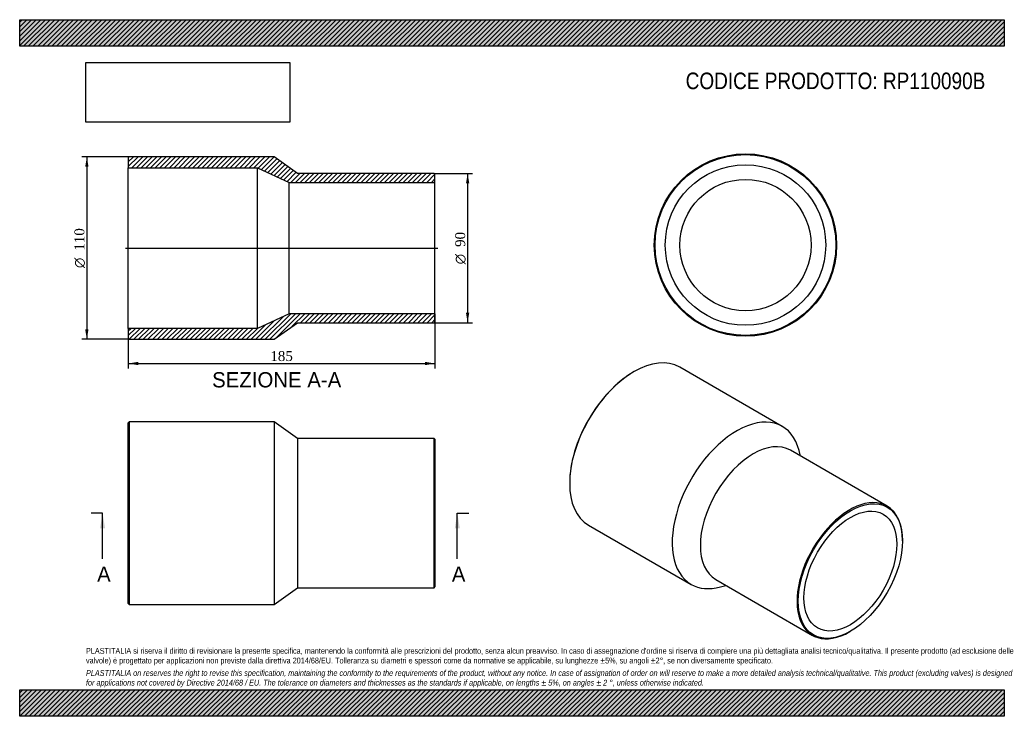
# Model space of a CAD drawing. Header units: millimetres. Extents: x 0 to 594, y 0 to 420.
import ezdxf
from ezdxf.enums import TextEntityAlignment as Align
from ezdxf.lldxf.tags import DXFTag

# ---------------------------------------------------------------- set-up
doc = ezdxf.new("R2010")
doc.units = ezdxf.units.MM
doc.header["$LTSCALE"] = 2
for name, color, linetype in [('Default', 7, 'Continuous'), ('DV4_Default', 7, 'Continuous'), ('RP110090B', 7, 'Continuous')]:
    doc.layers.add(name, color=color, linetype=linetype)
doc.styles.add('SEACAD_Solid_Edge_ANSI', font='seans.ttf')
doc.styles.add('SEACAD_Solid_Edge_ANSI1_Symbols', font='semeca1.ttf')
doc.styles.add('SEACAD_Times_New_Roman', font='times.ttf')
tags = doc.linetypes.add('CENTER2', pattern=[28.575, 19.05, -3.175, 3.175, -3.175]).pattern_tags.tags
tags[10:11] = [DXFTag(74, 4), DXFTag(75, 0), DXFTag(340, '0'), DXFTag(46, 0.0), DXFTag(50, 0.0), DXFTag(44, 0.0), DXFTag(45, 0.0)]
tags[8:9] = [DXFTag(74, 4), DXFTag(75, 0), DXFTag(340, '0'), DXFTag(46, 0.0), DXFTag(50, 0.0), DXFTag(44, 0.0), DXFTag(45, 0.0)]
tags[6:7] = [DXFTag(74, 4), DXFTag(75, 0), DXFTag(340, '0'), DXFTag(46, 0.0), DXFTag(50, 0.0), DXFTag(44, 0.0), DXFTag(45, 0.0)]
tags[4:5] = [DXFTag(74, 4), DXFTag(75, 0), DXFTag(340, '0'), DXFTag(46, 0.0), DXFTag(50, 0.0), DXFTag(44, 0.0), DXFTag(45, 0.0)]
doc.dimstyles.new('ANSImm', dxfattribs={"dimtxt": 6, "dimasz": 6, "dimexe": 3, "dimexo": 0, "dimgap": 1.5, "dimtad": 1, "dimdsep": 46, "dimtxsty": 'SEACAD_Times_New_Roman', "dimblk1": '_SE_FILLED', "dimblk2": '_SE_FILLED', "dimsah": 1, "dimcen": 3, "dimazin": 0, "dimtfac": 0.85, "dimtdec": 3, "dimtofl": 0, "dimtmove": 0, "dimatfit": 3, "dimfxl": 1, "dimarcsym": 0})
picture_1 = doc.add_image_def('image1.jpg', size_in_pixel=(4302, 1260))

# ---------------------------------------------------------------- blocks, each defined once
blk = doc.blocks.new('SE')
at = {"layer": 'RP110090B', "color": 7, "linetype": 'Continuous'}
for p, q in [((66.04, 177.5), (65.54, 177)), ((65.54, 68), (65.54, 177)), ((66.04, 177.5), (66.04, 67.5)), ((153.54, 177.5), (66.04, 177.5)), ((153.54, 177.5), (153.54, 67.5)), ((167.54, 167.5), (153.54, 177.5)), ((167.54, 167.5), (167.54, 77.5)), ((250.04, 167.5), (167.54, 167.5)), ((250.04, 77.5), (250.04, 167.5)), ((250.54, 167), (250.04, 167.5)), ((250.54, 167), (250.54, 78)), ((153.54, 67.5), (167.54, 77.5)), ((167.54, 77.5), (250.04, 77.5)), ((250.04, 77.5), (250.54, 78)), ((65.54, 68), (66.04, 67.5)), ((66.04, 67.5), (153.54, 67.5))]:
    blk.add_line(p, q, dxfattribs=at)
blk = doc.blocks.new('SE1')
at = {"layer": 'RP110090B', "color": 7, "linetype": 'Continuous'}
for p, q in [((460.05, 174.8), (398.18, 210.52)), ((370.68, 207.8), (370.33, 207.59)), ((523.29, 126.74), (464.95, 160.42)), ((471.05, 156.9), (470.17, 160.26)), ((331.79, 140.84), (331.79, 140.43)), ((343.18, 115.26), (405.05, 79.53)), ((532.61, 105.73), (532.61, 106.14)), ((419.95, 82.48), (478.29, 48.8)), ((422.71, 78.04), (426.05, 78.96)), ((500.79, 51.03), (501.14, 51.23))]:
    blk.add_line(p, q, dxfattribs=at)
for centre, major_axis, start_param, end_param in [((370.68, 162.89), (-27.5, -47.63), 3.141593, 6.283185), ((370.33, 163.09), (27.25, 47.2), 0.785398, 2.356195), ((432.55, 127.17), (-27.5, -47.63), 2.612122, 6.283185), ((442.45, 121.45), (-22.5, -38.97), 3.141593, 6.283185), ((500.79, 87.77), (22.5, 38.97), 0, 3.926991), ((500.79, 87.77), (22.5, 38.97), 5.497787, 6.283185), ((432.55, 127.17), (-27.5, -47.63), 0, 0.52947)]:
    blk.add_ellipse(centre, major_axis=major_axis, ratio=0.57735, start_param=start_param, end_param=end_param, dxfattribs=at)
for major_axis in [(-22.25, -38.54), (-19.8, -34.29)]:
    blk.add_ellipse((501.14, 87.57), major_axis=major_axis, ratio=0.57735, dxfattribs=at)
blk = doc.blocks.new('SE2')
at = {"layer": 'RP110090B', "color": 7, "linetype": 'Continuous'}
for radius in [55, 54.5, 48.4, 39.6]:
    blk.add_circle((437.86, 284.13), radius, dxfattribs=at)
blk = doc.blocks.new('SE4')
at = {"color": 7, "linetype": 'Continuous', "style": 'SEACAD_Solid_Edge_ANSI'}
blk.add_text('A', height=9.2, dxfattribs=at).set_placement((46.7, 90.3), align=Align.TOP_LEFT)
blk = doc.blocks.new('SE5')
at = {"color": 7, "linetype": 'Continuous', "style": 'SEACAD_Solid_Edge_ANSI'}
blk.add_text('A', height=9.2, dxfattribs=at).set_placement((260.7, 90.3), align=Align.TOP_LEFT)
blk = doc.blocks.new('SEANNOT_GROUP')
at = {"linetype": 'Continuous'}
blk.add_hatch(color=7, dxfattribs=at).paths.add_polyline_path([(51.55, 113.3), (50.01, 122.5), (48.48, 113.3)])
at = {"color": 7, "linetype": 'Continuous'}
blk.add_lwpolyline([(50.01, 94.9), (50.01, 122.5)], dxfattribs=at)
blk = doc.blocks.new('SEANNOT_GROUP1')
at = {"linetype": 'Continuous'}
blk.add_hatch(color=7, dxfattribs=at).paths.add_polyline_path([(265.55, 113.3), (264.01, 122.5), (262.48, 113.3)])
at = {"color": 7, "linetype": 'Continuous'}
blk.add_lwpolyline([(264.01, 94.9), (264.01, 122.5)], dxfattribs=at)
blk = doc.blocks.new('SE3')
at = {"layer": 'Default', "color": 7, "linetype": 'CENTER2'}
for p, q in [((50.01, 122.5), (43.11, 122.5)), ((264.01, 122.5), (270.91, 122.5))]:
    blk.add_line(p, q, dxfattribs=at)
at = {"layer": 'Default', "color": 7, "linetype": 'CENTER2', "const_width": 0.0001}
blk.add_lwpolyline([(50.01, 122.5), (264.01, 122.5)], dxfattribs=at)
at = {"layer": 'Default'}
for name in ['SEANNOT_GROUP', 'SEANNOT_GROUP1', 'SE4', 'SE5']:
    blk.add_blockref(name, (0, 0), dxfattribs=at)
blk = doc.blocks.new('SE6')
at = {"layer": 'RP110090B', "linetype": 'Continuous'}
h = blk.add_hatch(dxfattribs=at)
h.set_pattern_fill('LINE', scale=0.62992, angle=45, style=0)
h.paths.add_polyline_path([(167.54, 327.3), (153.54, 337.3), (66.04, 337.3), (65.54, 336.8), (65.54, 330.7), (143.54, 330.7), (162.54, 321.9), (250.54, 321.9), (250.54, 326.8), (250.04, 327.3)])
h = blk.add_hatch(dxfattribs=at)
h.set_pattern_fill('LINE', scale=0.62992, angle=45, style=0)
h.paths.add_polyline_path([(153.54, 227.3), (167.54, 237.3), (250.04, 237.3), (250.54, 237.8), (250.54, 242.7), (162.54, 242.7), (143.54, 233.9), (65.54, 233.9), (65.54, 227.8), (66.04, 227.3)])
at = {"layer": 'DV4_Default', "color": 7, "linetype": 'CENTER2'}
blk.add_line((63.79, 282.3), (252.29, 282.3), dxfattribs=at)
at = {"layer": 'RP110090B', "color": 7, "linetype": 'Continuous'}
for p, q in [((65.54, 336.8), (66.04, 337.3)), ((65.54, 336.8), (65.54, 330.7)), ((153.54, 337.3), (66.04, 337.3)), ((167.54, 327.3), (153.54, 337.3)), ((65.54, 233.9), (65.54, 330.7)), ((65.54, 330.7), (143.54, 330.7)), ((143.54, 233.9), (143.54, 330.7)), ((143.54, 330.7), (162.54, 321.9)), ((250.04, 327.3), (167.54, 327.3)), ((250.04, 327.3), (250.54, 326.8)), ((250.54, 321.9), (250.54, 326.8)), ((162.54, 242.7), (162.54, 321.9)), ((162.54, 321.9), (250.54, 321.9)), ((250.54, 242.7), (250.54, 321.9)), ((162.54, 242.7), (143.54, 233.9)), ((250.54, 242.7), (162.54, 242.7)), ((250.54, 237.8), (250.04, 237.3)), ((250.54, 237.8), (250.54, 242.7)), ((143.54, 233.9), (65.54, 233.9)), ((65.54, 233.9), (65.54, 227.8)), ((153.54, 227.3), (167.54, 237.3)), ((167.54, 237.3), (250.04, 237.3)), ((66.04, 227.3), (65.54, 227.8)), ((66.04, 227.3), (153.54, 227.3))]:
    blk.add_line(p, q, dxfattribs=at)
blk = doc.blocks.new('GDimGGroup')
at = {"layer": 'Default', "linetype": 'Continuous'}
for points in [[(271.23, 321.3), (270.23, 327.3), (269.23, 321.3)], [(271.23, 243.3), (269.23, 243.3), (270.23, 237.3)]]:
    blk.add_hatch(color=7, dxfattribs=at).paths.add_polyline_path(points)
at = {"layer": 'Default', "color": 7, "linetype": 'Continuous'}
for p, q in [((250.04, 327.3), (273.23, 327.3)), ((270.23, 327.3), (270.23, 237.3)), ((250.04, 237.3), (273.23, 237.3))]:
    blk.add_line(p, q, dxfattribs=at)
for s, style, p in [('90', 'SEACAD_Times_New_Roman', (262.73, 282.98)), ('O', 'SEACAD_Solid_Edge_ANSI1_Symbols', (262.73, 272.53))]:
    blk.add_text(s, height=6, rotation=90, dxfattribs=dict(at, style=style)).set_placement(p, align=Align.TOP_LEFT)
blk = doc.blocks.new('GDimGGroup1')
at = {"layer": 'Default', "linetype": 'Continuous'}
for points in [[(39.51, 331.3), (41.51, 331.3), (40.51, 337.3)], [(39.51, 233.3), (40.51, 227.3), (41.51, 233.3)]]:
    blk.add_hatch(color=7, dxfattribs=at).paths.add_polyline_path(points)
at = {"layer": 'Default', "color": 7, "linetype": 'Continuous'}
for p, q in [((66.04, 337.3), (37.51, 337.3)), ((40.51, 337.3), (40.51, 227.3)), ((66.04, 227.3), (37.51, 227.3))]:
    blk.add_line(p, q, dxfattribs=at)
for s, style, p in [('110', 'SEACAD_Times_New_Roman', (33.01, 280.7)), ('O', 'SEACAD_Solid_Edge_ANSI1_Symbols', (33.01, 270.26))]:
    blk.add_text(s, height=6, rotation=90, dxfattribs=dict(at, style=style)).set_placement(p, align=Align.TOP_LEFT)
blk = doc.blocks.new('DMBLK223')
at = {"layer": 'Default', "linetype": 'Continuous'}
for points in [[(71.54, 211.7), (71.54, 213.7), (65.54, 212.7)], [(244.54, 211.7), (250.54, 212.7), (244.54, 213.7)]]:
    blk.add_hatch(color=7, dxfattribs=at).paths.add_polyline_path(points)
at = {"layer": 'Default', "color": 7, "linetype": 'Continuous'}
for p, q in [((250.54, 242.7), (250.54, 209.7)), ((65.54, 233.9), (65.54, 209.7)), ((65.54, 212.7), (250.54, 212.7))]:
    blk.add_line(p, q, dxfattribs=at)
at = {"layer": 'Default', "color": 7, "linetype": 'Continuous', "style": 'SEACAD_Times_New_Roman'}
blk.add_text('185', height=6, dxfattribs=at).set_placement((151.21, 220.2), align=Align.TOP_LEFT)
blk = doc.blocks.new('_SE_FILLED')
at = {"color": 0}
blk.add_line((0, 0), (-1, 0), dxfattribs=at)
blk.add_solid([(0, 0), (-1, -0.1665), (-1, 0.1665), (0, 0)], dxfattribs=at)

msp = doc.modelspace()

# ---------------------------------------------------------------- hatches: boundary and pattern name
at = {"layer": 'Default', "linetype": 'Continuous'}
h = msp.add_hatch(dxfattribs=at)
h.set_pattern_fill('LINE', scale=0.62992, angle=45, style=0)
h.paths.add_polyline_path([(594, 404), (594, 420), (0, 420), (0, 404)])
for points in [[(594, 404), (594, 420), (0, 420), (0, 404)], [(594, 0), (594, 16), (0, 16), (0, 0)]]:
    msp.add_hatch(color=7, dxfattribs=at).paths.add_polyline_path(points)
h = msp.add_hatch(dxfattribs=at)
h.set_pattern_fill('LINE', scale=0.62992, angle=45, style=0)
h.paths.add_polyline_path([(594, 0), (594, 16), (0, 16), (0, 0)])

# ---------------------------------------------------------------- linework, layer by layer
at = {"layer": 'Default', "color": 7, "linetype": 'Continuous'}
for p, q in [((0, 420), (594, 420)), ((0, 404), (0, 420)), ((594, 420), (594, 404)), ((594, 404), (0, 404)), ((0, 16), (594, 16)), ((0, 0), (0, 16)), ((594, 16), (594, 0)), ((594, 0), (0, 0))]:
    msp.add_line(p, q, dxfattribs=at)

# ---------------------------------------------------------------- block references
at = {"layer": 'Default'}
for name in ['SE2', 'GDimGGroup1', 'SE6', 'GDimGGroup', 'SE1', 'SE', 'SE3']:
    msp.add_blockref(name, (0, 0), dxfattribs=at)

# ---------------------------------------------------------------- texts
at = {"layer": 'Default', "color": 7, "linetype": 'Continuous', "style": 'SEACAD_Solid_Edge_ANSI'}
msp.add_text('SEZIONE A-A', height=9.2, dxfattribs=at).set_placement((116.087, 207.492), align=Align.TOP_LEFT)
at = {"layer": 'Default', "attachment_point": 1}
for s, insert, char_height, width in [('{\\fArial Narrow|b0||i0||c0|p34;\\C7;\\H10.;\\W1.;CODICE PRODOTTO: RP110090B}', (401.778, 388.127), 10, 181.34093), ("{\\fArial Narrow|b0||i0||c0|p34;\\C7;\\H3.5;\\W1.;PLASTITALIA si riserva il diritto di revisionare la presente specifica, mantenendo la conformità alle prescrizioni del prodotto, senza alcun preavviso. In caso di assegnazione d'ordine si riserva di compiere una più dettagliata analisi tecnico/qualitativa. Il presente prodotto (ad esclusione delle \\P}{\\fArial Narrow|b0||i0||c0|p34;\\C7;\\H3.5;\\W1.;valvole) è progettato per applicazioni non previste dalla direttiva 2014/68/EU. Tolleranza su diametri e spessori come da normative se applicabile, su lunghezze ±5%, su angoli ±2°, se non diversamente specificato.\\P}{\\fArial Narrow|b0||i0||c0|p34;\\C7;\\H1.;\\W1.;   \\P}{\\fArial Narrow|b0||i1||c0|p34;\\C7;\\H3.5;\\W1.;PLASTITALIA on reserves the right to revise this specification, maintaining the conformity to the requirements of the product, without any notice. In case of assignation of order on will reserve to make a more detailed analysis technical/qualitative. This product (excluding valves) is designed \\P}{\\fArial Narrow|b0||i1||c0|p34;\\C7;\\H3.5;\\W1.;for applications not covered by Directive 2014/68 / EU. The tolerance on diameters and thicknesses as the standards if applicable, on lengths ± 5%, on angles ± 2 °, unless otherwise indicated.\\P}", (40, 41.205), 3.5, 514)]:
    msp.add_mtext(s, dxfattribs=dict(at, insert=insert, char_height=char_height, width=width))

# ---------------------------------------------------------------- dimensions: what is measured, and where the dimension line sits
at = {"layer": 'Default', "color": 7, "linetype": 'Continuous'}
dim = msp.add_linear_dim(base=(250.538, 212.701), p1=(65.538, 233.905), p2=(250.538, 242.705), text='\\A1;<>', dimstyle='ANSImm', dxfattribs=at)
dim.commit()
dim.dimension.update_dxf_attribs({"geometry": 'DMBLK223', "text_midpoint": (158.038, 212.701), "dimtype": 160})

# ---------------------------------------------------------------- pictures from other files: only their frames are drawn
image = msp.add_image(picture_1, insert=(40, 358.206), size_in_units=(122.914, 36))
image.dxf.flags = 7

doc.saveas('drawing.dxf')
